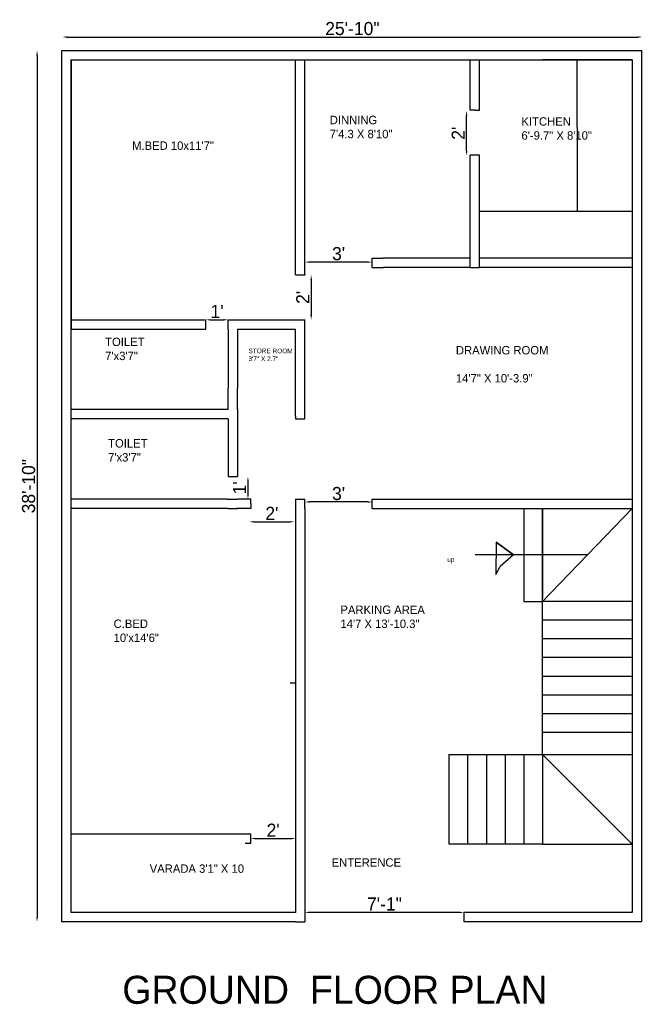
# Model space of a CAD drawing. Header units: inches. Extents: x 4084 to 7152, y -2825 to -1061.
# Tile 2 of 8: x 4102 to 4435, y -1605 to -1078. Entities that reach past the tile are written whole.
import ezdxf

# ---------------------------------------------------------------- set-up
doc = ezdxf.new("R2010")
doc.units = ezdxf.units.IN
doc.dimstyles.new('ISO-25', dxfattribs={"dimtxt": 7, "dimasz": 2.5, "dimexe": 1.25, "dimexo": 0.625, "dimgap": 1, "dimtad": 1, "dimdec": 1, "dimlunit": 3, "dimtxsty": 'Standard', "dimcen": 2.5, "dimse1": 1, "dimse2": 1, "dimadec": 0, "dimazin": 0, "dimtfac": 1, "dimtdec": 1, "dimtmove": 2, "dimatfit": 3, "dimfxl": 1, "dimarcsym": 0})

# ---------------------------------------------------------------- blocks, each defined once
blk = doc.blocks.new('*D14')
at = {"color": 0, "lineweight": -2}
blk.add_line((4227.51, -1346.88), (4246.51, -1346.88), dxfattribs=at)
at = {"color": 0}
for points in [[(4227.51, -1346.46), (4227.51, -1347.3), (4225.01, -1346.88)], [(4246.51, -1346.46), (4246.51, -1347.3), (4249.01, -1346.88)]]:
    blk.add_solid(points, dxfattribs=at)
at = {"layer": 'Defpoints', "color": 0}
for p in [(4249.01, -1346.88), (4225.01, -1349.38), (4249.01, -1351.88)]:
    blk.add_point(p, dxfattribs=at)
at = {"color": 0, "insert": (4237.01, -1342.38), "char_height": 7, "attachment_point": 5}
blk.add_mtext("2'", dxfattribs=at)
blk = doc.blocks.new('*D15')
at = {"color": 0, "lineweight": -2}
blk.add_line((4224.2, -1325.21), (4224.2, -1332.21), dxfattribs=at)
at = {"color": 0}
for points in [[(4223.79, -1325.21), (4224.62, -1325.21), (4224.2, -1322.71)], [(4223.79, -1332.21), (4224.62, -1332.21), (4224.2, -1334.71)]]:
    blk.add_solid(points, dxfattribs=at)
at = {"layer": 'Defpoints', "color": 0}
for p in [(4216.18, -1322.71), (4218.68, -1334.71), (4224.2, -1334.71)]:
    blk.add_point(p, dxfattribs=at)
at = {"color": 0, "insert": (4219.7, -1328.71), "char_height": 7, "attachment_point": 5, "rotation": 90}
blk.add_mtext("1'", dxfattribs=at)
blk = doc.blocks.new('*D16')
at = {"color": 0, "lineweight": -2}
blk.add_line((4258.01, -1217.32), (4258.01, -1236.32), dxfattribs=at)
at = {"color": 0}
for points in [[(4257.59, -1217.32), (4258.43, -1217.32), (4258.01, -1214.82)], [(4257.59, -1236.32), (4258.43, -1236.32), (4258.01, -1238.82)]]:
    blk.add_solid(points, dxfattribs=at)
at = {"layer": 'Defpoints', "color": 0}
for p in [(4252.18, -1214.82), (4252.18, -1238.82), (4258.01, -1238.82)]:
    blk.add_point(p, dxfattribs=at)
at = {"color": 0, "insert": (4253.51, -1226.82), "char_height": 7, "attachment_point": 5, "rotation": 90}
blk.add_mtext("2'", dxfattribs=at)
blk = doc.blocks.new('*D17')
at = {"color": 0, "lineweight": -2}
blk.add_line((4204.18, -1238.82), (4211.18, -1238.82), dxfattribs=at)
at = {"color": 0}
for points in [[(4204.18, -1238.4), (4204.18, -1239.24), (4201.68, -1238.82)], [(4211.18, -1238.4), (4211.18, -1239.24), (4213.68, -1238.82)]]:
    blk.add_solid(points, dxfattribs=at)
at = {"layer": 'Defpoints', "color": 0}
for p in [(4201.68, -1241.32), (4213.68, -1238.82), (4213.68, -1243.82)]:
    blk.add_point(p, dxfattribs=at)
at = {"color": 0, "insert": (4207.68, -1234.32), "char_height": 7, "attachment_point": 5}
blk.add_mtext("1'", dxfattribs=at)
blk = doc.blocks.new('*D19')
at = {"color": 0, "lineweight": -2}
blk.add_line((4228.18, -1516.32), (4247.18, -1516.32), dxfattribs=at)
at = {"color": 0}
for points in [[(4228.18, -1515.9), (4228.18, -1516.74), (4225.68, -1516.32)], [(4247.18, -1515.9), (4247.18, -1516.74), (4249.68, -1516.32)]]:
    blk.add_solid(points, dxfattribs=at)
at = {"layer": 'Defpoints', "color": 0}
for p in [(4225.68, -1516.32), (4249.68, -1516.32), (4249.68, -1516.32)]:
    blk.add_point(p, dxfattribs=at)
at = {"color": 0, "insert": (4237.68, -1511.82), "char_height": 7, "attachment_point": 5}
blk.add_mtext("2'", dxfattribs=at)
blk = doc.blocks.new('*D20')
at = {"color": 0, "lineweight": -2}
blk.add_line((4288.18, -1336.28), (4257.18, -1336.28), dxfattribs=at)
at = {"color": 0}
for points in [[(4257.18, -1335.87), (4257.18, -1336.7), (4254.68, -1336.28)], [(4288.18, -1335.87), (4288.18, -1336.7), (4290.68, -1336.28)]]:
    blk.add_solid(points, dxfattribs=at)
at = {"layer": 'Defpoints', "color": 0}
for p in [(4254.68, -1336.28), (4254.68, -1337.21), (4290.68, -1337.21)]:
    blk.add_point(p, dxfattribs=at)
at = {"color": 0, "insert": (4272.68, -1331.78), "char_height": 7, "attachment_point": 5}
blk.add_mtext("3'", dxfattribs=at)
blk = doc.blocks.new('*D21')
at = {"color": 0, "lineweight": -2}
blk.add_line((4288.18, -1207.95), (4257.18, -1207.95), dxfattribs=at)
at = {"color": 0}
for points in [[(4257.18, -1207.53), (4257.18, -1208.36), (4254.68, -1207.95)], [(4288.18, -1207.53), (4288.18, -1208.36), (4290.68, -1207.95)]]:
    blk.add_solid(points, dxfattribs=at)
at = {"layer": 'Defpoints', "color": 0}
for p in [(4254.68, -1207.95), (4254.68, -1208.32), (4290.68, -1208.32)]:
    blk.add_point(p, dxfattribs=at)
at = {"color": 0, "insert": (4272.68, -1203.45), "char_height": 7, "attachment_point": 5}
blk.add_mtext("3'", dxfattribs=at)
blk = doc.blocks.new('*D22')
at = {"color": 0, "lineweight": -2}
blk.add_line((4341.13, -1148.5), (4341.13, -1129.5), dxfattribs=at)
at = {"color": 0}
for points in [[(4340.71, -1129.5), (4341.55, -1129.5), (4341.13, -1127)], [(4340.71, -1148.5), (4341.55, -1148.5), (4341.13, -1151)]]:
    blk.add_solid(points, dxfattribs=at)
at = {"layer": 'Defpoints', "color": 0}
for p in [(4341.13, -1127), (4341.13, -1127), (4341.13, -1151)]:
    blk.add_point(p, dxfattribs=at)
at = {"color": 0, "insert": (4336.63, -1139), "char_height": 7, "attachment_point": 5, "rotation": 90}
blk.add_mtext("2'", dxfattribs=at)
blk = doc.blocks.new('*D41')
at = {"color": 0, "lineweight": -2}
blk.add_line((4127.56, -1087.55), (4432.56, -1087.55), dxfattribs=at)
at = {"color": 0}
for points in [[(4127.56, -1087.13), (4127.56, -1087.96), (4125.06, -1087.55)], [(4432.56, -1087.13), (4432.56, -1087.96), (4435.06, -1087.55)]]:
    blk.add_solid(points, dxfattribs=at)
at = {"layer": 'Defpoints', "color": 0}
for p in [(4435.06, -1087.55), (4125.06, -1113.86), (4435.06, -1113.86)]:
    blk.add_point(p, dxfattribs=at)
at = {"color": 0, "insert": (4280.06, -1083.05), "char_height": 7, "attachment_point": 5}
blk.add_mtext('25\'-10"', dxfattribs=at)
blk = doc.blocks.new('*D42')
at = {"color": 0, "lineweight": -2}
blk.add_line((4111.44, -1097.32), (4111.44, -1558.32), dxfattribs=at)
at = {"color": 0}
for points in [[(4111.03, -1097.32), (4111.86, -1097.32), (4111.44, -1094.82)], [(4111.03, -1558.32), (4111.86, -1558.32), (4111.44, -1560.82)]]:
    blk.add_solid(points, dxfattribs=at)
at = {"layer": 'Defpoints', "color": 0}
for p in [(4124.68, -1094.82), (4111.44, -1560.82), (4124.68, -1560.82)]:
    blk.add_point(p, dxfattribs=at)
at = {"color": 0, "insert": (4106.94, -1327.82), "char_height": 7, "attachment_point": 5, "rotation": 90}
blk.add_mtext('38\'-10"', dxfattribs=at)
blk = doc.blocks.new('*D43')
at = {"color": 0, "lineweight": -2}
blk.add_line((4337.18, -1555.82), (4257.18, -1555.82), dxfattribs=at)
at = {"color": 0}
for points in [[(4257.18, -1555.4), (4257.18, -1556.24), (4254.68, -1555.82)], [(4337.18, -1555.4), (4337.18, -1556.24), (4339.68, -1555.82)]]:
    blk.add_solid(points, dxfattribs=at)
at = {"layer": 'Defpoints', "color": 0}
for p in [(4254.68, -1555.82), (4254.68, -1558.32), (4339.68, -1558.32)]:
    blk.add_point(p, dxfattribs=at)
at = {"color": 0, "insert": (4297.18, -1551.32), "char_height": 7, "attachment_point": 5}
blk.add_mtext('7\'-1"', dxfattribs=at)

msp = doc.modelspace()

# ---------------------------------------------------------------- linework, layer by layer
for p, q in [((4124.68, -1560.82), (4124.68, -1094.82)), ((4124.68, -1094.82), (4434.68, -1094.82)), ((4434.68, -1094.82), (4434.68, -1560.82)), ((4129.68, -1555.82), (4129.68, -1099.82)), ((4129.68, -1099.82), (4429.68, -1099.82)), ((4129.68, -1099.82), (4249.68, -1099.82)), ((4129.68, -1099.82), (4129.68, -1243.82)), ((4249.68, -1214.82), (4249.68, -1099.82)), ((4254.68, -1214.86), (4254.68, -1099.82)), ((4342.95, -1126.66), (4342.95, -1099.82)), ((4347.95, -1126.66), (4347.95, -1099.82)), ((4429.68, -1099.82), (4381.68, -1099.82)), ((4400.26, -1130.82), (4400.26, -1099.82)), ((4429.68, -1099.82), (4429.68, -1555.82)), ((4429.68, -1099.82), (4429.68, -1135.82)), ((4345.45, -1126.66), (4342.95, -1126.66)), ((4345.45, -1126.66), (4345.45, -1126.66)), ((4345.45, -1126.66), (4347.95, -1126.66)), ((4400.2, -1135.82), (4400.2, -1130.82)), ((4400.2, -1135.82), (4400.2, -1180.75)), ((4400.26, -1135.82), (4400.2, -1135.82)), ((4429.68, -1135.82), (4429.68, -1210.82)), ((4434.68, -1135.82), (4434.68, -1210.82)), ((4342.95, -1210.82), (4342.95, -1150.66)), ((4347.95, -1150.66), (4342.95, -1150.66)), ((4347.95, -1210.82), (4347.95, -1150.66)), ((4347.95, -1180.74), (4429.68, -1180.75)), ((4290.68, -1210.82), (4290.68, -1205.82)), ((4290.68, -1205.82), (4296.54, -1205.82)), ((4342.95, -1205.82), (4296.54, -1205.82)), ((4429.68, -1205.82), (4347.95, -1205.82)), ((4290.68, -1210.82), (4296.66, -1210.82)), ((4342.95, -1210.82), (4296.66, -1210.82)), ((4342.95, -1210.82), (4347.95, -1210.82)), ((4429.68, -1210.82), (4347.95, -1210.82)), ((4347.95, -1210.82), (4347.95, -1210.82)), ((4249.68, -1214.82), (4249.68, -1214.82)), ((4249.68, -1214.82), (4254.68, -1214.82)), ((4254.68, -1214.82), (4254.68, -1214.86)), ((4129.68, -1238.82), (4201.68, -1238.82)), ((4201.68, -1243.82), (4201.68, -1238.82)), ((4213.68, -1238.82), (4218.68, -1238.82)), ((4213.68, -1243.82), (4213.68, -1238.82)), ((4218.68, -1238.82), (4249.68, -1238.82)), ((4249.68, -1238.82), (4254.68, -1238.82)), ((4254.68, -1238.66), (4254.68, -1238.66)), ((4254.68, -1290.34), (4254.68, -1238.66)), ((4129.68, -1243.82), (4201.68, -1243.82)), ((4201.68, -1243.82), (4201.68, -1243.82)), ((4201.68, -1243.82), (4201.68, -1243.82)), ((4213.68, -1243.82), (4213.68, -1275.37)), ((4218.68, -1243.82), (4218.68, -1275.37)), ((4218.68, -1243.82), (4249.68, -1243.82)), ((4249.68, -1290.34), (4249.68, -1243.82)), ((4213.68, -1286.82), (4213.68, -1275.37)), ((4218.68, -1286.82), (4218.68, -1275.37)), ((4213.68, -1286.82), (4129.68, -1286.82)), ((4218.68, -1286.47), (4218.68, -1320.57)), ((4249.68, -1290.34), (4249.68, -1291.82)), ((4254.68, -1291.82), (4254.68, -1290.34)), ((4213.68, -1291.82), (4129.68, -1291.82)), ((4213.68, -1291.82), (4213.68, -1291.82)), ((4213.68, -1291.82), (4213.68, -1320.57)), ((4249.68, -1291.82), (4254.68, -1291.82)), ((4213.68, -1320.57), (4213.68, -1322.71)), ((4218.68, -1320.57), (4218.68, -1322.71)), ((4213.68, -1322.71), (4218.68, -1322.71)), ((4213.17, -1334.71), (4129.68, -1334.71)), ((4213.17, -1334.71), (4213.68, -1334.71)), ((4213.68, -1334.71), (4218.68, -1334.71)), ((4225.68, -1334.71), (4218.68, -1334.71)), ((4225.68, -1334.71), (4225.68, -1334.71)), ((4225.68, -1337.21), (4225.68, -1334.71)), ((4225.68, -1337.21), (4225.68, -1339.82)), ((4249.68, -1334.71), (4254.61, -1334.71)), ((4249.68, -1334.71), (4249.68, -1339.71)), ((4254.61, -1334.71), (4254.68, -1334.71)), ((4254.68, -1339.71), (4254.68, -1334.71)), ((4290.68, -1339.71), (4290.68, -1334.71)), ((4290.68, -1334.71), (4296.66, -1334.71)), ((4296.66, -1334.71), (4429.68, -1334.71)), ((4213.68, -1339.82), (4129.68, -1339.82)), ((4129.68, -1339.82), (4129.68, -1339.82)), ((4213.68, -1339.82), (4206.19, -1339.82)), ((4206.19, -1339.82), (4206.19, -1339.82)), ((4213.68, -1339.82), (4213.68, -1339.82)), ((4213.68, -1339.82), (4218.68, -1339.82)), ((4225.68, -1339.82), (4218.1, -1339.82)), ((4249.68, -1339.71), (4249.68, -1518.82)), ((4254.68, -1339.71), (4254.68, -1518.82)), ((4290.68, -1339.71), (4296.66, -1339.71)), ((4296.66, -1339.71), (4429.68, -1339.71)), ((4371.68, -1339.71), (4371.68, -1387.71)), ((4381.68, -1419.55), (4381.68, -1339.71)), ((4381.68, -1339.71), (4381.68, -1387.71)), ((4381.68, -1339.71), (4381.68, -1387.71)), ((4381.68, -1389.55), (4429.68, -1339.71)), ((4356.86, -1357.85), (4356.68, -1375.11)), ((4366.17, -1364.63), (4356.86, -1357.85)), ((4356.86, -1357.85), (4366.17, -1364.63)), ((4405.68, -1364.63), (4345.68, -1364.63)), ((4366.17, -1364.63), (4359.01, -1370.74)), ((4356.68, -1375.11), (4359.01, -1370.74)), ((4371.68, -1387.71), (4371.68, -1389.47)), ((4371.68, -1389.47), (4381.68, -1389.55)), ((4429.68, -1389.55), (4381.68, -1389.55)), ((4429.68, -1399.55), (4381.68, -1399.55)), ((4429.68, -1409.55), (4381.68, -1409.55)), ((4429.68, -1419.55), (4381.68, -1419.55)), ((4381.68, -1471.3), (4381.68, -1419.55)), ((4429.68, -1429.55), (4381.68, -1429.55)), ((4246.78, -1432.95), (4249.68, -1432.95)), ((4429.68, -1439.55), (4381.68, -1439.55)), ((4429.68, -1449.55), (4381.68, -1449.55)), ((4429.68, -1459.55), (4381.68, -1459.55)), ((4331.68, -1471.3), (4331.68, -1519.3)), ((4331.68, -1471.3), (4429.68, -1471.3)), ((4341.68, -1471.3), (4341.68, -1519.3)), ((4351.68, -1471.3), (4351.68, -1519.3)), ((4361.68, -1471.3), (4361.68, -1519.3)), ((4371.68, -1471.3), (4371.68, -1519.3)), ((4381.68, -1471.3), (4381.68, -1519.3)), ((4381.68, -1471.3), (4429.68, -1519.3)), ((4129.68, -1513.82), (4222.81, -1513.82)), ((4222.81, -1513.82), (4225.68, -1513.82)), ((4225.68, -1518.82), (4225.68, -1513.82)), ((4129.68, -1555.82), (4129.68, -1518.82)), ((4222.81, -1518.82), (4225.68, -1518.82)), ((4249.68, -1518.82), (4249.68, -1555.82)), ((4254.68, -1518.82), (4254.68, -1560.82)), ((4381.68, -1519.3), (4331.68, -1519.3)), ((4381.68, -1519.3), (4429.68, -1519.3)), ((4249.68, -1555.82), (4129.68, -1555.82)), ((4429.68, -1555.82), (4339.68, -1555.82)), ((4339.68, -1555.82), (4339.68, -1560.82)), ((4249.68, -1560.82), (4124.68, -1560.82)), ((4249.68, -1560.82), (4254.68, -1560.82)), ((4434.68, -1560.82), (4339.68, -1560.82))]:
    msp.add_line(p, q)

# ---------------------------------------------------------------- texts
at = {"attachment_point": 1}
for s, insert, char_height, width in [('DINNING\\P7\'4.3 X 8\'10" ', (4267.93, -1129.68), 4.5, 67.6343), ('KITCHEN\\P6\'-9.7" X 8\'10"', (4370.45, -1130.46), 4.5, 57.3693), ('M.BED 10x11\'7"', (4162.26, -1143.42), 4.5, 65.6424), ('TOILET\\P7\'x3\'7"', (4147.86, -1248.36), 4.5, 46.1412), ('\\P\\P{\\H1.8x;DRAWING ROOM\\P\\P14\'7" X 10\'-3.9"}', (4335.39, -1244.5), 2.5, 68.6224), ('STORE ROOM\\P3\'7" X 2.7"', (4224.51, -1254.22), 2.5, 25.9766), ('TOILET\\P7\'x3\'7"', (4149.45, -1302.64), 4.5, 46.1412), ('up', (4330.79, -1365.89), 2.5, 33.0785), ('PARKING AREA\\P14\'7 X 13\'-10.3"', (4273.65, -1391.69), 4.5, 74.2804), ('C.BED\\P10\'x14\'6"', (4152.4, -1399.16), 4.5, 71.5613), ('ENTERENCE', (4268.96, -1526.87), 4.5, 107.0684), ('VARADA 3\'1" X 10', (4171.67, -1530.15), 4.5, 73.2765), ('GROUND  FLOOR PLAN', (4157.04, -1589.72), 15, 328.2381)]:
    msp.add_mtext(s, dxfattribs=dict(at, insert=insert, char_height=char_height, width=width))

# ---------------------------------------------------------------- dimensions: what is measured, and where the dimension line sits
for base, p1, p2, picture, middle in [((4435.06, -1087.55), (4125.06, -1113.86), (4435.06, -1113.86), '*D41', (4280.06, -1083.05)), ((4254.68, -1207.95), (4290.68, -1208.32), (4254.68, -1208.32), '*D21', (4272.68, -1203.45)), ((4213.68, -1238.82), (4201.68, -1241.32), (4213.68, -1243.82), '*D17', (4207.68, -1234.32)), ((4254.68, -1336.28), (4290.68, -1337.21), (4254.68, -1337.21), '*D20', (4272.68, -1331.78)), ((4249.01, -1346.88), (4225.01, -1349.38), (4249.01, -1351.88), '*D14', (4237.01, -1342.38)), ((4249.68, -1516.32), (4225.68, -1516.32), (4249.68, -1516.32), '*D19', (4237.68, -1511.82)), ((4254.68, -1555.82), (4339.68, -1558.32), (4254.68, -1558.32), '*D43', (4297.18, -1551.32))]:
    dim = msp.add_linear_dim(base=base, p1=p1, p2=p2, dimstyle='ISO-25')
    dim.commit()
    dim.dimension.update_dxf_attribs({"geometry": picture, "text_midpoint": middle})
for base, p1, p2, picture, middle in [((4111.44, -1560.82), (4124.68, -1094.82), (4124.68, -1560.82), '*D42', (4106.94, -1327.82)), ((4341.13, -1127), (4341.13, -1151), (4341.13, -1127), '*D22', (4336.63, -1139)), ((4258.01, -1238.82), (4252.18, -1214.82), (4252.18, -1238.82), '*D16', (4253.51, -1226.82)), ((4224.2, -1334.71), (4216.18, -1322.71), (4218.68, -1334.71), '*D15', (4219.7, -1328.71))]:
    dim = msp.add_linear_dim(base=base, p1=p1, p2=p2, angle=90, dimstyle='ISO-25')
    dim.commit()
    dim.dimension.update_dxf_attribs({"geometry": picture, "text_midpoint": middle})

doc.saveas('drawing.dxf')
